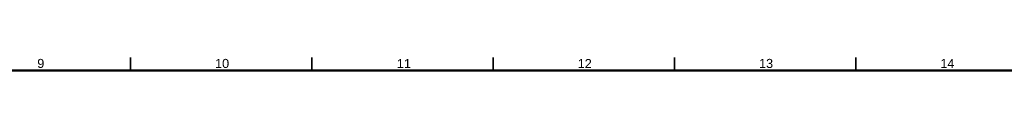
# Model space of a CAD drawing. Header units: millimetres. Extents: x 4 to 1188, y 1 to 840.
# Tile 137 of 197: x 413.94 to 685.46, y 836 to 839.5. Entities that reach past the tile are written whole.
import ezdxf

# ---------------------------------------------------------------- set-up
doc = ezdxf.new("R2010")
doc.units = ezdxf.units.MM
doc.layers.add('256', color=7, linetype='Continuous')
doc.styles.add('Arial Unicode MS', font='Arial Unicode MS')

msp = doc.modelspace()

# ---------------------------------------------------------------- linework, layer by layer
at = {"layer": '256', "color": 18, "linetype": 'Continuous', "lineweight": 35}
for p, q in [((444.5, 839.5), (444.5, 836)), ((494.5, 839.5), (494.5, 836)), ((544.5, 839.5), (544.5, 836)), ((594.5, 839.5), (594.5, 836)), ((644.5, 839.5), (644.5, 836))]:
    msp.add_line(p, q, dxfattribs=at)
at = {"layer": '256', "color": 18, "linetype": 'Continuous', "lineweight": 50}
msp.add_line((23, 836), (1184, 836), dxfattribs=at)

# ---------------------------------------------------------------- texts
at = {"layer": '256', "color": 18, "linetype": 'Continuous', "lineweight": 13, "char_height": 2.5, "attachment_point": 7, "line_spacing_factor": 1.047437, "style": 'Arial Unicode MS'}
for s, insert in [('\\fArial Unicode MS|b0|i0;\\W1.0000;9', (418.7863, 836.6173)), ('\\fArial Unicode MS|b0|i0;\\W1.0000;10', (467.8151, 836.6173)), ('\\fArial Unicode MS|b0|i0;\\W1.0000;11', (517.9447, 836.6173)), ('\\fArial Unicode MS|b0|i0;\\W1.0000;12', (567.8151, 836.6173)), ('\\fArial Unicode MS|b0|i0;\\W1.0000;13', (617.8151, 836.6173)), ('\\fArial Unicode MS|b0|i0;\\W1.0000;14', (667.8151, 836.6173))]:
    msp.add_mtext(s, dxfattribs=dict(at, insert=insert))

doc.saveas('drawing.dxf')
